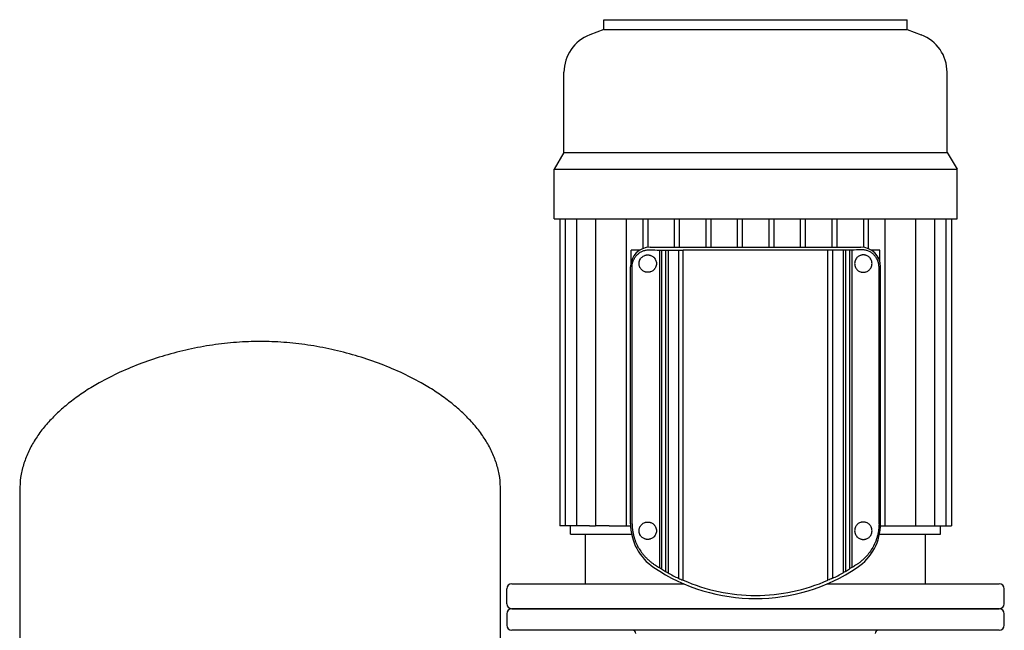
# Model space of a CAD drawing. Header units: millimetres. Extents: x 35 to 1292, y 13 to 964.
# Tile 3 of 4: x 37 to 631, y 596 to 964. Entities that reach past the tile are written whole.
import ezdxf

# ---------------------------------------------------------------- set-up
doc = ezdxf.new("R2010")
doc.units = ezdxf.units.MM

msp = doc.modelspace()

# ---------------------------------------------------------------- linework, layer by layer
at = {"color": 7, "linetype": 'Continuous', "lineweight": 25}
for p, q in [((389.69, 957.69), (389.69, 963.69)), ((389.69, 963.69), (572.69, 963.69)), ((572.69, 957.69), (572.69, 963.69)), ((389.69, 957.69), (381.26, 954.53)), ((389.69, 957.69), (572.69, 957.69)), ((572.69, 957.69), (581.12, 954.53)), ((365.69, 883.69), (365.69, 932.05)), ((596.69, 883.69), (596.69, 932.05)), ((365.69, 883.69), (359.69, 873.69)), ((365.69, 883.69), (596.69, 883.69)), ((596.69, 883.69), (602.69, 873.69)), ((359.69, 873.69), (602.69, 873.69)), ((359.69, 843.69), (359.69, 873.69)), ((602.69, 843.69), (602.69, 873.69)), ((359.69, 843.69), (602.69, 843.69)), ((363.1, 843.69), (363.1, 658.69)), ((366.39, 843.69), (366.39, 658.69)), ((373.31, 843.69), (373.31, 658.69)), ((384.69, 843.69), (384.69, 658.69)), ((403.16, 843.69), (403.16, 658.69)), ((413.19, 843.69), (413.19, 825.68)), ((416.19, 843.69), (416.19, 826.47)), ((432.19, 843.69), (432.19, 826.57)), ((435.19, 843.69), (435.19, 826.57)), ((451.19, 843.69), (451.19, 826.57)), ((454.19, 843.69), (454.19, 826.57)), ((470.19, 843.69), (470.19, 826.57)), ((473.19, 843.69), (473.19, 826.57)), ((489.19, 843.69), (489.19, 826.57)), ((492.19, 843.69), (492.19, 826.57)), ((508.19, 843.69), (508.19, 826.57)), ((511.19, 843.69), (511.19, 826.57)), ((527.19, 843.69), (527.19, 826.57)), ((530.19, 843.69), (530.19, 826.57)), ((546.19, 843.69), (546.19, 826.47)), ((549.19, 843.69), (549.19, 825.68)), ((559.22, 843.69), (559.22, 658.69)), ((577.69, 843.69), (577.69, 658.69)), ((589.07, 843.69), (589.07, 658.69)), ((595.99, 843.69), (595.99, 658.69)), ((599.28, 843.69), (599.28, 658.69)), ((417.69, 826.57), (544.69, 826.57)), ((406.19, 817.67), (406.19, 824.69)), ((411.19, 824.69), (406.19, 824.69)), ((411.19, 824.69), (411.19, 824.69)), ((411.19, 824.69), (411.19, 824.69)), ((423.22, 824.8), (424.46, 824.77)), ((423.22, 824.8), (423.22, 633.43)), ((424.46, 824.77), (426.95, 824.77)), ((424.46, 824.77), (424.46, 632.69)), ((426.95, 824.77), (428.43, 824.84)), ((426.95, 824.77), (426.95, 631.2)), ((428.43, 824.84), (434.71, 824.84)), ((428.43, 824.84), (428.43, 630.27)), ((434.71, 824.84), (437.51, 824.69)), ((434.71, 824.84), (434.71, 627.03)), ((524.87, 824.69), (437.51, 824.69)), ((437.51, 625.91), (437.51, 824.69)), ((527.67, 824.84), (524.87, 824.69)), ((524.87, 625.91), (524.87, 824.69)), ((533.95, 824.84), (527.67, 824.84)), ((527.67, 824.84), (527.67, 627.03)), ((535.43, 824.77), (533.95, 824.84)), ((533.95, 824.84), (533.95, 630.27)), ((537.92, 824.77), (535.43, 824.77)), ((535.43, 824.77), (535.43, 631.2)), ((539.16, 824.8), (537.92, 824.77)), ((537.92, 824.77), (537.92, 632.69)), ((539.16, 824.8), (539.16, 633.43)), ((551.19, 824.69), (551.19, 824.69)), ((551.19, 824.69), (551.19, 824.69)), ((556.19, 824.69), (551.19, 824.69)), ((556.19, 817.67), (556.19, 824.69)), ((405.81, 659.94), (405.81, 814.69)), ((406.74, 659.94), (406.74, 814.69)), ((555.64, 659.94), (555.64, 814.69)), ((556.57, 659.94), (556.57, 814.69)), ((37.49, 679.99), (37.49, 409.39)), ((327.49, 409.39), (327.49, 679.99)), ((366.39, 658.69), (363.1, 658.69)), ((373.31, 658.69), (366.39, 658.69)), ((369.69, 653.69), (369.69, 658.69)), ((369.69, 653.69), (406.43, 653.69)), ((381.03, 658.69), (373.31, 658.69)), ((378.69, 623.69), (378.69, 653.69)), ((381.03, 658.69), (384.69, 658.69)), ((392.83, 658.69), (384.69, 658.69)), ((392.83, 658.69), (405.83, 658.69)), ((555.95, 653.69), (592.69, 653.69)), ((556.55, 658.69), (569.55, 658.69)), ((569.55, 658.69), (577.69, 658.69)), ((577.69, 658.69), (581.35, 658.69)), ((581.35, 658.69), (589.07, 658.69)), ((583.69, 623.69), (583.69, 653.69)), ((589.07, 658.69), (595.99, 658.69)), ((592.69, 653.69), (592.69, 658.69)), ((595.99, 658.69), (599.28, 658.69)), ((334.19, 623.69), (437.91, 623.69)), ((524.47, 623.69), (628.19, 623.69)), ((331.19, 611.69), (331.19, 620.69)), ((631.19, 611.69), (631.19, 620.69)), ((331.19, 605.69), (331.19, 598.69)), ((628.19, 608.69), (334.19, 608.69)), ((334.19, 608.69), (480.49, 608.69)), ((480.49, 608.69), (628.19, 608.69)), ((631.19, 598.69), (631.19, 605.69)), ((628.19, 595.69), (334.19, 595.69)), ((426.83, 595.69), (426.73, 595.69))]:
    msp.add_line(p, q, dxfattribs=at)
for centre, radius, start, end in [((389.69, 932.05), 24, 110.55605, 180), ((572.69, 932.05), 24, 0, 69.44395), ((417.69, 814.69), 11.88, 90, 180), ((544.69, 814.69), 11.88, 360, 89.9934), ((437.69, 659.94), 31.88, 180, 236.10364), ((524.69, 659.94), 31.88, 303.89801, 0.00297), ((481.19, 724.69), 109.88, 236.10364, 303.89635), ((481.19, 724.69), 108.08, 238.33995, 239.87557), ((481.19, 724.69), 108.16, 240.80128, 244.54984), ((481.19, 724.69), 108.16, 295.45016, 299.19872), ((481.19, 724.69), 108.08, 300.12443, 301.66005), ((334.19, 620.69), 3, 90, 180), ((481.19, 724.69), 108, 246.14636, 270), ((481.19, 724.69), 108, 270, 293.85364), ((628.19, 620.69), 3, 360, 90), ((334.19, 611.69), 3, 180, 270), ((628.19, 611.69), 3, 270, 0), ((334.19, 605.69), 3, 90, 180), ((628.19, 605.69), 3, 0, 90), ((334.19, 598.69), 3, 180, 270), ((407.03, 593.69), 2, 359.97688, 90), ((555.35, 593.69), 2, 89.97082, 178.77152), ((628.19, 598.69), 3, 270, 0)]:
    msp.add_arc(centre, radius, start, end, dxfattribs=at)
for points, knots in [([(406.74, 814.69), (406.74, 814.77), (406.74, 814.94), (406.75, 815.19), (406.76, 815.45), (406.79, 815.7), (406.82, 815.96), (406.85, 816.21), (406.89, 816.47), (406.94, 816.72), (407, 816.97), (407.13, 817.53), (407.4, 818.38), (407.88, 819.42), (408.45, 820.38), (409.07, 821.21), (409.77, 821.98), (410.75, 822.87), (411.84, 823.6), (412.98, 824.17), (413.89, 824.52), (414.82, 824.78), (415.62, 824.92), (416.24, 825), (416.74, 825.03), (417.22, 825.04), (417.54, 825.03), (417.69, 825.03)], [0, 0, 0, 0, 0.0121174, 0.0242842, 0.0365135, 0.0488177, 0.0612095, 0.0737011, 0.0863043, 0.0990307, 0.1118915, 0.1248977, 0.1847633, 0.2501066, 0.3093891, 0.3750284, 0.4338551, 0.5000814, 0.6244646, 0.6870898, 0.7498469, 0.8176396, 0.8750363, 0.9081879, 0.9400617, 0.9706636, 1, 1, 1, 1]), ([(416.19, 811.44), (416.11, 811.44), (415.96, 811.44), (415.73, 811.46), (415.5, 811.48), (415.27, 811.52), (415.05, 811.56), (414.83, 811.61), (414.61, 811.68), (414.17, 811.83), (413.53, 812.12), (412.74, 812.69), (412.04, 813.41), (411.55, 814.18), (411.25, 814.88), (411.08, 815.45), (410.97, 816.05), (410.93, 816.68), (410.96, 817.31), (411.07, 817.91), (411.25, 818.49), (411.54, 819.18), (412.03, 819.95), (412.73, 820.68), (413.53, 821.25), (414.23, 821.58), (414.83, 821.76), (415.27, 821.86), (415.73, 821.93), (416.04, 821.93), (416.19, 821.94)], [0, 0, 0, 0, 0.0156598, 0.031275, 0.0468615, 0.0624356, 0.0780136, 0.0936116, 0.1092459, 0.1249326, 0.1881024, 0.2490914, 0.3140444, 0.374185, 0.4061971, 0.4369459, 0.4685455, 0.4995909, 0.5307153, 0.562422, 0.5931857, 0.6252252, 0.6853383, 0.7502808, 0.8115665, 0.8750721, 0.9063902, 0.9375644, 0.9687244, 1, 1, 1, 1]), ([(416.19, 821.94), (416.27, 821.94), (416.42, 821.93), (416.64, 821.92), (416.87, 821.9), (417.09, 821.86), (417.31, 821.82), (417.53, 821.77), (417.74, 821.7), (418.19, 821.56), (418.83, 821.26), (419.51, 820.78), (420.01, 820.31), (420.47, 819.77), (420.96, 818.98), (421.35, 817.88), (421.49, 816.69), (421.35, 815.5), (420.96, 814.39), (420.47, 813.61), (420.01, 813.07), (419.51, 812.6), (418.83, 812.11), (418.11, 811.78), (417.52, 811.6), (417.08, 811.51), (416.64, 811.45), (416.34, 811.44), (416.19, 811.44)], [0, 0, 0, 0, 0.016024, 0.031896, 0.047633, 0.063252, 0.078771, 0.094205, 0.109575, 0.124897, 0.18867, 0.249769, 0.281384, 0.312251, 0.37479, 0.437377, 0.499809, 0.562264, 0.624905, 0.687643, 0.718675, 0.750472, 0.811615, 0.875443, 0.906051, 0.93692, 0.968191, 1, 1, 1, 1]), ([(546.19, 821.94), (546.12, 821.94), (545.97, 821.93), (545.75, 821.92), (545.54, 821.9), (545.33, 821.87), (545.14, 821.83), (544.95, 821.79), (544.77, 821.74), (544.59, 821.69), (544.17, 821.55), (543.54, 821.25), (542.72, 820.67), (542, 819.92), (541.42, 818.96), (541.03, 817.88), (540.9, 816.69), (541.03, 815.5), (541.41, 814.41), (542, 813.46), (542.72, 812.71), (543.54, 812.12), (544.25, 811.79), (544.82, 811.61), (545.25, 811.52), (545.71, 811.45), (546.03, 811.44), (546.19, 811.44)], [0, 0, 0, 0, 0.015882, 0.031262, 0.046141, 0.060518, 0.074396, 0.087774, 0.100653, 0.113033, 0.124916, 0.190555, 0.249804, 0.314743, 0.374769, 0.438358, 0.499811, 0.561303, 0.624928, 0.685202, 0.750438, 0.809726, 0.875425, 0.902792, 0.932671, 0.965072, 1, 1, 1, 1]), ([(555.64, 814.69), (555.64, 814.77), (555.64, 814.94), (555.63, 815.2), (555.62, 815.45), (555.59, 815.71), (555.57, 815.96), (555.53, 816.22), (555.49, 816.47), (555.44, 816.72), (555.39, 816.97), (555.25, 817.53), (554.97, 818.39), (554.5, 819.43), (553.93, 820.39), (553.3, 821.23), (552.6, 821.99), (551.62, 822.88), (550.55, 823.6), (549.4, 824.17), (548.51, 824.51), (547.59, 824.77), (546.8, 824.92), (546.16, 825), (545.67, 825.03), (545.18, 825.04), (544.85, 825.03), (544.69, 825.03)], [0, 0, 0, 0, 0.012261, 0.024518, 0.036791, 0.049102, 0.061472, 0.07392, 0.086468, 0.099135, 0.111941, 0.124903, 0.185589, 0.250113, 0.310907, 0.375035, 0.436451, 0.500087, 0.624469, 0.687021, 0.74985, 0.812642, 0.875038, 0.906629, 0.937962, 0.969073, 1, 1, 1, 1]), ([(546.19, 811.44), (546.25, 811.44), (546.38, 811.44), (546.6, 811.45), (546.84, 811.48), (547.2, 811.53), (547.58, 811.62), (548.2, 811.82), (548.87, 812.14), (549.67, 812.72), (550.35, 813.43), (550.94, 814.36), (551.34, 815.44), (551.49, 816.68), (551.34, 817.92), (550.94, 819), (550.36, 819.94), (549.68, 820.65), (548.88, 821.23), (548.2, 821.55), (547.59, 821.76), (547.17, 821.85), (546.76, 821.91), (546.46, 821.93), (546.27, 821.94), (546.19, 821.94)], [0, 0, 0, 0, 0.012304, 0.0268309, 0.0435807, 0.0625532, 0.0997386, 0.1250285, 0.1937583, 0.2492874, 0.3166201, 0.3744736, 0.4396808, 0.4995859, 0.5596144, 0.6249226, 0.6827599, 0.7500706, 0.8058578, 0.8749623, 0.899814, 0.93763, 0.9622786, 0.9830686, 1, 1, 1, 1]), ([(182.49, 769.79), (177.75, 769.68), (168.16, 769.45), (153.75, 767.75), (139.32, 765.1), (125.08, 761.45), (111.22, 756.87), (97.95, 751.39), (86.66, 745.67), (77.28, 740.01), (69.67, 734.7), (62.69, 729.02), (56.4, 722.98), (50.87, 716.59), (46.19, 709.88), (42.4, 702.83), (39.62, 695.48), (37.83, 687.83), (37.6, 682.61), (37.49, 679.99)], [0, 0, 0, 0, 0.0766088, 0.1548572, 0.2340254, 0.313364, 0.3921224, 0.4695757, 0.5450553, 0.5964133, 0.6463655, 0.6948024, 0.7416758, 0.7870167, 0.8309564, 0.8737494, 0.9157935, 0.9576423, 1, 1, 1, 1]), ([(327.49, 679.99), (327.38, 682.61), (327.15, 687.83), (325.36, 695.48), (322.58, 702.83), (318.79, 709.88), (314.11, 716.59), (308.58, 722.98), (302.29, 729.02), (295.31, 734.7), (287.7, 740.01), (278.32, 745.67), (267.03, 751.39), (253.76, 756.87), (239.9, 761.45), (225.66, 765.1), (211.23, 767.75), (196.82, 769.45), (187.23, 769.68), (182.49, 769.79)], [0, 0, 0, 0, 0.042358, 0.084207, 0.126251, 0.169044, 0.212983, 0.258324, 0.305198, 0.353634, 0.403587, 0.454945, 0.530424, 0.607878, 0.686636, 0.765975, 0.845143, 0.923391, 1, 1, 1, 1]), ([(406.74, 659.94), (406.74, 659.8), (406.74, 659.53), (406.75, 659.11), (406.76, 658.69), (406.78, 658.27), (406.81, 657.85), (406.85, 657.44), (406.88, 657.02), (406.93, 656.6), (406.98, 656.18), (407.12, 655.23), (407.39, 653.74), (407.89, 651.8), (408.51, 649.93), (409.22, 648.16), (410.05, 646.46), (411.25, 644.32), (412.62, 642.34), (414.13, 640.53), (415.33, 639.25), (416.61, 638.03), (417.73, 637.08), (418.66, 636.36), (419.37, 635.84), (420.1, 635.34), (420.59, 635.03), (420.84, 634.87)], [0, 0, 0, 0, 0.0124, 0.024807, 0.037228, 0.04967, 0.062141, 0.074647, 0.087196, 0.099794, 0.112449, 0.125167, 0.186834, 0.250667, 0.311763, 0.375337, 0.436902, 0.500684, 0.624947, 0.68665, 0.749369, 0.811801, 0.874688, 0.906033, 0.937357, 0.968674, 1, 1, 1, 1]), ([(416.19, 650.44), (416.11, 650.44), (415.96, 650.44), (415.73, 650.46), (415.5, 650.48), (415.27, 650.52), (415.05, 650.56), (414.83, 650.61), (414.61, 650.68), (414.17, 650.83), (413.53, 651.12), (412.74, 651.69), (412.04, 652.41), (411.55, 653.18), (411.25, 653.88), (411.08, 654.45), (410.97, 655.05), (410.93, 655.68), (410.96, 656.31), (411.07, 656.91), (411.25, 657.49), (411.54, 658.18), (412.03, 658.95), (412.73, 659.68), (413.53, 660.25), (414.23, 660.58), (414.83, 660.76), (415.27, 660.86), (415.73, 660.93), (416.04, 660.93), (416.19, 660.94)], [0, 0, 0, 0, 0.01566, 0.031275, 0.046861, 0.062436, 0.078014, 0.093612, 0.109246, 0.124933, 0.188102, 0.249091, 0.314044, 0.374185, 0.406197, 0.436946, 0.468546, 0.499591, 0.530715, 0.562422, 0.593186, 0.625225, 0.685338, 0.750281, 0.811567, 0.875072, 0.90639, 0.937564, 0.968724, 1, 1, 1, 1]), ([(416.19, 660.94), (416.27, 660.94), (416.42, 660.93), (416.64, 660.92), (416.87, 660.9), (417.09, 660.86), (417.31, 660.82), (417.53, 660.77), (417.74, 660.7), (418.19, 660.56), (418.83, 660.26), (419.51, 659.78), (420.01, 659.31), (420.47, 658.77), (420.96, 657.98), (421.35, 656.88), (421.49, 655.69), (421.35, 654.5), (420.96, 653.39), (420.47, 652.61), (420.01, 652.07), (419.51, 651.6), (418.83, 651.11), (418.11, 650.78), (417.52, 650.6), (417.08, 650.51), (416.64, 650.45), (416.34, 650.44), (416.19, 650.44)], [0, 0, 0, 0, 0.016024, 0.031896, 0.047633, 0.063252, 0.078771, 0.094205, 0.109575, 0.124897, 0.18867, 0.249769, 0.281384, 0.312251, 0.37479, 0.437377, 0.499809, 0.562264, 0.624905, 0.687643, 0.718675, 0.750472, 0.811615, 0.875443, 0.906051, 0.93692, 0.968191, 1, 1, 1, 1]), ([(546.19, 660.94), (546.12, 660.94), (545.97, 660.93), (545.75, 660.92), (545.54, 660.9), (545.33, 660.87), (545.14, 660.83), (544.95, 660.79), (544.77, 660.74), (544.59, 660.69), (544.17, 660.55), (543.54, 660.25), (542.72, 659.67), (542, 658.92), (541.42, 657.96), (541.03, 656.88), (540.9, 655.69), (541.03, 654.5), (541.41, 653.41), (542, 652.46), (542.72, 651.71), (543.54, 651.12), (544.25, 650.79), (544.82, 650.61), (545.25, 650.52), (545.71, 650.45), (546.03, 650.44), (546.19, 650.44)], [0, 0, 0, 0, 0.015882, 0.031262, 0.046141, 0.060518, 0.074396, 0.087774, 0.100653, 0.113033, 0.124916, 0.190555, 0.249804, 0.314743, 0.374769, 0.438358, 0.499811, 0.561303, 0.624928, 0.685202, 0.750438, 0.809726, 0.875425, 0.902792, 0.932671, 0.965072, 1, 1, 1, 1]), ([(555.64, 659.94), (555.64, 659.8), (555.64, 659.53), (555.63, 659.11), (555.62, 658.69), (555.6, 658.28), (555.57, 657.86), (555.54, 657.44), (555.5, 657.02), (555.45, 656.6), (555.4, 656.18), (555.27, 655.23), (554.99, 653.74), (554.58, 652.12), (554.18, 650.85), (553.75, 649.62), (552.91, 647.55), (551.46, 644.8), (549.42, 641.85), (547.69, 639.89), (546.44, 638.66), (545.72, 638), (545.03, 637.4), (544.31, 636.82), (543.65, 636.31), (542.9, 635.77), (542.21, 635.29), (541.75, 635.01), (541.54, 634.87)], [0, 0, 0, 0, 0.012334, 0.024697, 0.037093, 0.049528, 0.062005, 0.074529, 0.087104, 0.099734, 0.112424, 0.125177, 0.186394, 0.250687, 0.281405, 0.313019, 0.375382, 0.500672, 0.624946, 0.749339, 0.777098, 0.811966, 0.853669, 0.874678, 0.910186, 0.942905, 0.972841, 1, 1, 1, 1]), ([(546.19, 650.44), (546.25, 650.44), (546.38, 650.44), (546.6, 650.45), (546.84, 650.48), (547.2, 650.53), (547.58, 650.62), (548.2, 650.82), (548.87, 651.14), (549.67, 651.72), (550.35, 652.43), (550.94, 653.36), (551.34, 654.44), (551.49, 655.68), (551.34, 656.92), (550.94, 658), (550.36, 658.94), (549.68, 659.65), (548.88, 660.23), (548.2, 660.55), (547.59, 660.76), (547.17, 660.85), (546.76, 660.91), (546.46, 660.93), (546.27, 660.94), (546.19, 660.94)], [0, 0, 0, 0, 0.012304, 0.026831, 0.043581, 0.062553, 0.099739, 0.125029, 0.193758, 0.249287, 0.31662, 0.374474, 0.439681, 0.499586, 0.559614, 0.624923, 0.68276, 0.750071, 0.805858, 0.874962, 0.899814, 0.93763, 0.962279, 0.983069, 1, 1, 1, 1])]:
    msp.add_open_spline(points, degree=3, knots=knots, dxfattribs=at)
for points in [[(417.69, 825.03), (419.46, 824.95), (421.31, 824.87), (423.22, 824.8)], [(544.69, 825.03), (542.92, 824.95), (541.07, 824.87), (539.16, 824.8)], [(420.84, 634.87), (421.62, 634.38), (422.41, 633.9), (423.22, 633.43)], [(423.22, 633.43), (423.63, 633.18), (424.04, 632.93), (424.46, 632.69)], [(426.95, 631.2), (427.44, 630.89), (427.93, 630.58), (428.43, 630.27)], [(535.43, 631.2), (534.94, 630.89), (534.45, 630.58), (533.95, 630.27)], [(539.16, 633.43), (538.75, 633.18), (538.34, 632.93), (537.92, 632.69)], [(541.54, 634.87), (540.76, 634.38), (539.97, 633.9), (539.16, 633.43)], [(434.71, 627.03), (435.64, 626.64), (436.58, 626.27), (437.51, 625.91)], [(527.67, 627.03), (526.74, 626.64), (525.81, 626.27), (524.87, 625.91)]]:
    msp.add_open_spline(points, degree=3, dxfattribs=at)

doc.saveas('drawing.dxf')
